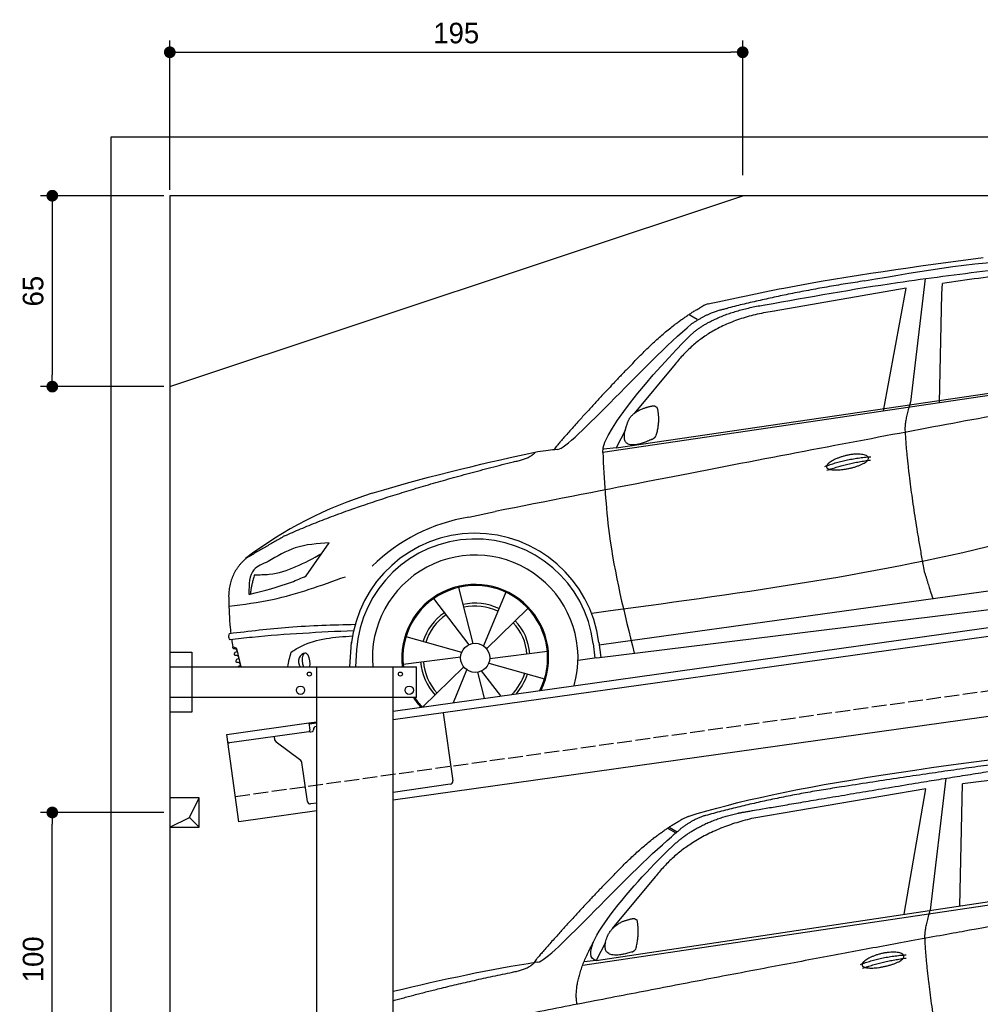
# Model space of a CAD drawing. Extents: x -311 to 6229, y -319 to 5699.
# Tile 2 of 5: x -311 to 2959, y 2347 to 5699. Entities that reach past the tile are written whole.
import ezdxf

# ---------------------------------------------------------------- set-up
doc = ezdxf.new("R2010")
doc.units = 0
doc.header["$LTSCALE"] = 10
doc.header["$MEASUREMENT"] = 0
doc.linetypes.add('GEN3', pattern=[6.25, 5, -1.25])
doc.layers.get('0').update_dxf_attribs({"linetype": 'CONTINUOUS'})
doc.layers.get('DEFPOINTS').update_dxf_attribs({"linetype": 'CONTINUOUS'})
for name, color, linetype in [('3', 6, 'GEN3'), ('AM_5', 3, 'CONTINUOUS'), ('BREAKTHROUGH', 1, 'CONTINUOUS'), ('CAR', 1, 'CONTINUOUS'), ('SICHTBARE_KANTEN_DIN_', 7, 'CONTINUOUS')]:
    doc.layers.add(name, color=color, linetype=linetype)
doc.layers.add('AM_0', color=7, linetype='CONTINUOUS', lineweight=30)
doc.dimstyles.new('KLAUS_DXF', dxfattribs={"dimscale": 20, "dimtxt": 3.5, "dimasz": 2, "dimexe": 2, "dimexo": 1, "dimgap": 1.5, "dimtad": 1, "dimlfac": 0.1, "dimdsep": 46, "dimtxsty": 'STANDARD', "dimblk": 'DOT', "dimcen": 2, "dimclrd": 256, "dimclre": 256, "dimclrt": 2, "dimadec": 0, "dimazin": 0, "dimtfac": 1, "dimtmove": 2, "dimatfit": 3, "dimfxl": 1, "dimtolj": 1, "dimarcsym": 0})

# ---------------------------------------------------------------- blocks, each defined once
blk = doc.blocks.new('_DOT')
at = {"color": 0, "linetype": 'ByBlock'}
blk.add_line((-0.5, 0), (-1, 0), dxfattribs=at)
at = {"color": 0, "linetype": 'ByBlock', "const_width": 0.5}
blk.add_lwpolyline([(-0.25, 0, 1), (0.25, 0, 1)], format="xyb", close=True, dxfattribs=at)
blk = doc.blocks.new('*D2')
at = {"layer": 'AM_5', "lineweight": -2, "transparency": 16777216}
for p, q in [((200, 5120), (200, 5628.4)), ((2150, 5170), (2150, 5628.4)), ((240, 5588.4), (2110, 5588.4))]:
    blk.add_line(p, q, dxfattribs=at)
at = {"layer": 'DEFPOINTS', "color": 0, "transparency": 16777216}
for p in [(2150, 5588.4), (2150, 5150), (200, 5100)]:
    blk.add_point(p, dxfattribs=at)
at = {"layer": 'AM_5', "lineweight": -2, "transparency": 16777216, "xscale": 40, "yscale": 40, "zscale": 40, "rotation": 180}
blk.add_blockref('_DOT', (200, 5588.4), dxfattribs=at)
at = {"layer": 'AM_5', "lineweight": -2, "transparency": 16777216, "xscale": 40, "yscale": 40, "zscale": 40}
blk.add_blockref('_DOT', (2150, 5588.4), dxfattribs=at)
at = {"layer": 'AM_5', "color": 2, "transparency": 16777216, "insert": (1175, 5653.4), "char_height": 70, "attachment_point": 5}
blk.add_mtext('\\A1;195', dxfattribs=at)
blk = doc.blocks.new('*D3')
at = {"layer": 'AM_5', "lineweight": -2, "transparency": 16777216}
for p, q in [((180, 5100), (-240, 5100)), ((-200, 5060), (-200, 4490)), ((180, 4450), (-240, 4450))]:
    blk.add_line(p, q, dxfattribs=at)
at = {"layer": 'DEFPOINTS', "color": 0, "transparency": 16777216}
for p in [(200, 5100), (-200, 4450), (200, 4450)]:
    blk.add_point(p, dxfattribs=at)
at = {"layer": 'AM_5', "lineweight": -2, "transparency": 16777216, "xscale": 40, "yscale": 40, "zscale": 40}
for p, rotation in [((-200, 5100), 90), ((-200, 4450), 270)]:
    blk.add_blockref('_DOT', p, dxfattribs=dict(at, rotation=rotation))
at = {"layer": 'AM_5', "color": 2, "transparency": 16777216, "insert": (-265, 4775), "char_height": 70, "attachment_point": 5, "rotation": 90}
blk.add_mtext('\\A1;65', dxfattribs=at)
blk = doc.blocks.new('*D13')
at = {"layer": 'AM_5', "lineweight": -2, "transparency": 16777216}
for p, q in [((180, 3000), (-240, 3000)), ((-200, 2040), (-200, 2960)), ((5480, 2000), (-240, 2000))]:
    blk.add_line(p, q, dxfattribs=at)
at = {"layer": 'DEFPOINTS', "color": 0, "transparency": 16777216}
for p in [(-200, 3000), (200, 3000), (5500, 2000)]:
    blk.add_point(p, dxfattribs=at)
at = {"layer": 'AM_5', "lineweight": -2, "transparency": 16777216, "xscale": 40, "yscale": 40, "zscale": 40}
for p, rotation in [((-200, 3000), 90), ((-200, 2000), 270)]:
    blk.add_blockref('_DOT', p, dxfattribs=dict(at, rotation=rotation))
at = {"layer": 'AM_5', "color": 2, "transparency": 16777216, "insert": (-265, 2500), "char_height": 70, "attachment_point": 5, "rotation": 90}
blk.add_mtext('\\A1;100', dxfattribs=at)
blk = doc.blocks.new('car_150')
at = {"layer": 'CAR'}
for p, q in [((12024, 1680.6), (11430.7, 1652.9)), ((11899, 1265.9), (12024, 1680.6)), ((12096.6, 1708.3), (11989, 1268.4)), ((12090.6, 1271.1), (12150.5, 1682.1)), ((12852.3, 1684.4), (12150.5, 1682.1)), ((11135.2, 1654.5), (11161.3, 1635)), ((11141, 1657.4), (11166.4, 1638.4)), ((11073.9, 1494.7), (10907.2, 1337.8)), ((10792.4, 1227), (12873.3, 1279.9)), ((10878.7, 1293.9), (10839.1, 1237.2)), ((10839.1, 1237.2), (12874.8, 1292.4)), ((10839.1, 1237.2), (10797.9, 1237.1))]:
    blk.add_line(p, q, dxfattribs=at)
blk.add_arc((11252.1, 1516.2), 174.5, 103.8736, 114.54, dxfattribs=at)
for points, degree in [([(11210.2, 1685.6), (11542.9, 1749.4), (12105.1, 1762), (12930.5, 1747.4)], 3), ([(11740.1, 1722.1), (11497.4, 1715.5), (11268.8, 1681.6)], 2), ([(12704.3, 1733.1), (12355.7, 1743.2), (11740.1, 1722.1)], 2), ([(11268.8, 1681.6), (11213.7, 1673.9), (11145.7, 1624)], 2), ([(11152.7, 1597.4), (11243.5, 1663), (11380.1, 1676.4)], 2), ([(10930.4, 1515.2), (11065.6, 1627.8), (11179.6, 1674.9)], 2), ([(11430.7, 1652.9), (11206.1, 1629.9), (11073.9, 1494.7)], 2), ([(10638.9, 1256.3), (10666.6, 1238), (10970.1, 1510.3), (11145.7, 1624)], 3), ([(10839.1, 1237.2), (10755.1, 1275), (11042.6, 1519.1), (11152.7, 1597.4)], 3), ([(10930.4, 1515.2), (10850.9, 1452.6), (10750.8, 1366.4), (10624.3, 1257.8), (10630.3, 1256.1)], 4), ([(10886.5, 1311.8), (10902.2, 1342.5), (10944.6, 1357.7)], 2), ([(10944.6, 1357.7), (10973.1, 1364.2), (10986, 1363.3)], 2), ([(10978.5, 1259), (10998.5, 1312.5), (10994.7, 1357.3)], 2), ([(10986, 1363.3), (10992.2, 1357.4), (10994.7, 1357.3)], 2), ([(10965.2, 1251), (10843.5, 1229), (10886.5, 1311.8)], 2), ([(10756.8, 1096.7), (10752.3, 1180.2), (10838, 1299.8)], 2), ([(10140.7, 1216.8), (10314.3, 1236.6), (10479.5, 1251.5), (10638.9, 1256.3)], 3), ([(10551.6, 1232.1), (10606.6, 1235.5), (10630, 1255)], 2), ([(10965.2, 1251), (10971.1, 1252.9), (10978.5, 1259)], 2), ([(11959.5, 1175.6), (11961.8, 1206.7), (11989, 1268.4)], 2), ([(10136.8, 1184.9), (10312.9, 1212.3), (10551.6, 1232.1)], 2), ([(12866.3, 1222.8), (11949.2, 1183.9), (10404.4, 1071.4)], 2), ([(11966.3, 684.4), (11947.2, 997.3), (11959.5, 1175.6)], 2), ([(11730.9, 1114.3), (11806, 1132.5), (11889.6, 1128.1)], 2), ([(11736.2, 1100.5), (11810, 1116.4), (11887.9, 1117)], 2)]:
    blk.add_open_spline(points, degree=degree, dxfattribs=at)
for points, degree, knots in [([(11380.1, 1676.4), (11407, 1677.9), (11545.9, 1684.7), (12131.3, 1711.8), (12584.9, 1726.7), (12852.7, 1717.4), (12926.2, 1712.9)], 4, [0.0821318, 0.0821318, 0.0821318, 0.0821318, 0.0821318, 0.258851, 0.508851, 0.6086078, 0.6086078, 0.6086078, 0.6086078, 0.6086078]), ([(11736, 1111.2), (11735, 1119.4), (11755.7, 1136.1), (11838.1, 1157.7), (11931.6, 1126.3), (11845.9, 1093.1), (11761.1, 1092.3), (11737, 1103), (11736, 1111.2)], 5, [0, 0, 0, 0, 0, 0, 0.300106, 0.500106, 0.700106, 1, 1, 1, 1, 1, 1])]:
    blk.add_open_spline(points, degree=degree, knots=knots, dxfattribs=at)
blk = doc.blocks.new('car_150_')
at = {"layer": 'CAR'}
for p, q in [((6796.4, 5203.8), (6750.1, 4783)), ((6731.9, 5170.4), (6283.3, 5089.2)), ((6657.9, 4752.4), (6731.9, 5170.4)), ((6853.7, 5152.6), (6855.4, 5188)), ((6848, 4782.8), (6853.7, 5152.6)), ((5993.7, 5075.5), (6021.3, 5060)), ((5703.5, 4603.8), (7806, 4931.3)), ((5748.6, 4619.9), (7887.1, 4949.3)), ((5948.1, 4905.6), (5809.7, 4736.5)), ((5780.5, 4681.2), (5748.6, 4619.9)), ((5748.6, 4619.9), (5707.7, 4614.5)), ((5249.2, 4379.1), (5338.8, 4399.4)), ((4697.5, 4174.8), (4774.2, 4288.5)), ((7646, 4233.7), (5761.2, 3956.2)), ((5689.3, 3904.2), (7721.3, 4169.7)), ((5267.2, 3949.5), (5216.9, 4139.6)), ((5377, 4125.1), (5302.6, 3941.6)), ((5131.5, 4101.3), (5253.2, 3945.1)), ((5313.4, 3931.7), (5452.9, 4070.3)), ((5734.4, 4063.7), (5670.2, 4054.4)), ((5228.7, 3918.3), (5038.9, 3969.8)), ((5695.3, 3956.7), (5702.3, 3904.6)), ((5761.2, 3956.2), (5696.7, 3946.7)), ((4463, 3925.5), (4449.3, 3931.7)), ((4478.1, 3864), (4463, 3925.5)), ((4848.5, 3866.9), (4853.3, 3950.1)), ((4871, 3924.2), (4867.7, 3867.1)), ((5520.5, 3924.4), (5324.3, 3897.1)), ((5676.1, 3953), (5682.6, 3903)), ((5029.4, 3876.7), (5225.5, 3904)), ((5689.3, 3904.2), (5624.9, 3894.7)), ((5693.6, 3903), (5693.4, 3904.4)), ((5236.4, 3869.4), (5098.3, 3732.1)), ((5201.8, 3747.5), (5247.2, 3859.5)), ((5362.6, 3771.4), (5296.6, 3856)), ((5321.2, 3882.8), (5511, 3831.3)), ((5282.7, 3851.6), (5306.1, 3763))]:
    blk.add_line(p, q, dxfattribs=at)
blk.add_circle((5274.9, 3900.5), 49.6, dxfattribs=at)
for centre, radius, start, end in [((6122, 4949.8), 174.5, 111.2882, 121.9546), ((5356.2, 3104.6), 1422.1, 107.8766, 127.519), ((5347.7, 3787.7), 599.5, 99.4563, 135.2463), ((5274.9, 3900.5), 424.2, 7.6054, 174.1435), ((5274.9, 3900.5), 404.6, 7.4461, 176.652), ((5274.9, 3900.5), 350, 344.7595, 185.4081), ((5274.9, 3900.5), 250, 334.2204, 187.3999), ((5274.9, 3900.5), 246.4, 333.6424, 187.5031), ((5274.9, 3900.5), 186.2, 64.7762, 103.2667), ((5274.9, 3900.5), 176.5, 64.6018, 103.1816), ((5274.9, 3900.5), 186.2, 124.7762, 163.2667), ((5274.9, 3900.5), 176.5, 124.6018, 163.1816), ((5274.9, 3900.5), 186.2, 4.7762, 43.2667), ((5274.9, 3900.5), 176.5, 4.6018, 43.1816), ((5274.9, 3900.5), 186.2, 184.7762, 223.2667), ((5274.9, 3900.5), 176.5, 184.6018, 223.1816), ((5274.9, 3900.5), 176.5, 315.6124, 343.1816), ((5274.9, 3900.5), 186.2, 319.3932, 343.2667), ((5274.9, 3900.5), 250, 213.2019, 222.6786), ((5274.9, 3900.5), 246.4, 213.7482, 223.2566), ((5274.9, 3900.5), 350, 217.4387, 217.626)]:
    blk.add_arc(centre, radius, start, end, dxfattribs=at)
for centre, major_axis, ratio, start_param, end_param in [((4699.7, 3882.5), (4.4, -29.4), 0.870747, 3.078863, 5.190641), ((4699.8, 3882.5), (-4.4, 29.6), 0.439627, 4.05108, 8.39242), ((4699.7, 3882.6), (4.4, -29.5), 0.784824, 3.019947, 3.143719)]:
    blk.add_ellipse(centre, major_axis=major_axis, ratio=ratio, start_param=start_param, end_param=end_param, dxfattribs=at)
for points, degree, knots in [([(6058.7, 5112.4), (6144.2, 5131.5), (6453.2, 5200.5), (6766.8, 5245), (6993.6, 5277.2)], 3, [0, 0, 0, 0, 262.813629, 949.636575, 949.636575, 949.636575, 949.636575]), ([(6590.3, 5194.3), (6790.1, 5231.4), (7055.2, 5280.6), (7323.2, 5267.8), (7389.2, 5264.7)], 3, [0, 0, 0, 0, 605.994997, 803.781644, 803.781644, 803.781644, 803.781644]), ([(6252.1, 5110.1), (6401.8, 5138.2), (6653.7, 5185.6), (6907.8, 5219.4), (7011, 5233.1)], 3, [0, 0, 0, 0, 456.745059, 768.877533, 768.877533, 768.877533, 768.877533]), ([(7280.4, 5213.4), (7220.4, 5216.3), (7078, 5223.2), (6937, 5200.9), (6855.4, 5188)], 3, [0, 0, 0, 0, 179.578451, 426.729981, 426.729981, 426.729981, 426.729981]), ([(5483, 4604.3), (5494.7, 4606.5), (5516.1, 4610.4), (5537.7, 4612.2), (5547.5, 4613)], 3, [0, 0, 0, 0, 35.619977, 65.088393, 65.088393, 65.088393, 65.088393]), ([(5703.5, 4603.8), (5709.3, 4511.2), (5723.7, 4280), (5781.3, 4055.4), (5815.9, 3920.7)], 3, [0, 0, 0, 0, 277.59112, 693.570767, 693.570767, 693.570767, 693.570767]), ([(6465.7, 4559.3), (6463.6, 4567.3), (6482, 4586.6), (6560.8, 4618.6), (6657.6, 4599.5), (6576.9, 4555.6), (6492.9, 4543.8), (6467.7, 4551.3), (6465.7, 4559.3)], 5, [0, 0, 0, 0, 0, 0, 0.300106, 0.500106, 0.700106, 1, 1, 1, 1, 1, 1]), ([(7654.8, 4478.5), (7470.6, 4420.5), (6844.5, 4223.3), (6193.7, 4129.8), (5734.4, 4063.7)], 3, [0, 0, 0, 0, 579.00444, 1967.110779, 1967.110779, 1967.110779, 1967.110779]), ([(4774.2, 4288.5), (4734.9, 4285.3), (4660.9, 4279.4), (4597.6, 4240.9), (4567.9, 4222.9)], 3, [0, 0, 0, 0, 116.380747, 219.102854, 219.102854, 219.102854, 219.102854]), ([(4521.8, 4177.7), (4538.5, 4177.9), (4619.5, 4178.7), (4691.9, 4219.3), (4749.3, 4251.6)], 3, [0, 0, 0, 0, 49.860743, 241.440865, 241.440865, 241.440865, 241.440865]), ([(4567.9, 4222.9), (4549.3, 4215.3), (4503.1, 4196.4), (4503, 4144.5), (4502.9, 4113.4)], 3, [0, 0, 0, 0, 55.914644, 138.985336, 138.985336, 138.985336, 138.985336]), ([(4435.2, 4069.4), (4484.9, 4076.4), (4620.6, 4095.5), (4749.3, 4143.2), (4831, 4173.4)], 3, [0, 0, 0, 0, 150.106975, 410.193991, 410.193991, 410.193991, 410.193991]), ([(4506.8, 4110.9), (4554.4, 4123.4), (4619.5, 4140.5), (4680.9, 4167.5), (4697.5, 4174.8)], 3, [0, 0, 0, 0, 147.159719, 201.348086, 201.348086, 201.348086, 201.348086]), ([(4434.3, 4093), (4435.5, 4060.6), (4436.9, 4022.1), (4441.6, 3983.8), (4442.4, 3977.7)], 3, [0, 0, 0, 0, 97.108013, 115.616313, 115.616313, 115.616313, 115.616313]), ([(4502.9, 4113.4), (4502.8, 4112.3), (4502.6, 4109.8), (4505.2, 4110.5), (4506.8, 4110.9)], 3, [0, 0, 0, 0, 2.598862, 6.284951, 6.284951, 6.284951, 6.284951]), ([(4437.7, 3977.1), (4505, 3985.7), (4647.1, 4004), (4790.2, 4009.1), (4865.6, 4011.8)], 3, [0, 0, 0, 0, 203.297538, 429.475842, 429.475842, 429.475842, 429.475842]), ([(4860.2, 3989.6), (4745.2, 3983.2), (4604.7, 3975.4), (4465.2, 3958.6), (4439.9, 3955.5)], 3, [0, 0, 0, 0, 345.382791, 421.716813, 421.716813, 421.716813, 421.716813]), ([(4439.9, 3955.5), (4438, 3959.3), (4434.5, 3966.3), (4436.7, 3973.7), (4437.7, 3977.1)], 3, [0, 0, 0, 0, 12.224254, 22.465372, 22.465372, 22.465372, 22.465372]), ([(4648.5, 3915.5), (4659.8, 3922.6), (4721.6, 3961.3), (4796, 3967.3), (4856.8, 3972.2)], 3, [0, 0, 0, 0, 39.727462, 217.617343, 217.617343, 217.617343, 217.617343]), ([(4452, 3925), (4451.6, 3925.3), (4449.8, 3926.3), (4449.6, 3929.2), (4449.4, 3931.1), (4449.3, 3931.7)], 3, [0, 0, 0, 0, 1.427923, 5.828292, 7.478143, 7.478143, 7.478143, 7.478143]), ([(4455.1, 3908.2), (4455.8, 3910.1), (4457.4, 3914.2), (4466.6, 3914.3), (4462.3, 3926.1), (4455.8, 3925.4), (4452, 3925)], 3, [0, 0, 0, 0, 5.656821, 12.3267, 20.012637, 30.346325, 30.346325, 30.346325, 30.346325]), ([(4457.8, 3901.6), (4457.4, 3901.8), (4455.6, 3902.8), (4455.4, 3905.7), (4455.1, 3907.7), (4455.1, 3908.2)], 3, [0, 0, 0, 0, 1.427923, 5.828292, 7.478143, 7.478143, 7.478143, 7.478143]), ([(4461, 3884.9), (4461.7, 3886.7), (4463.2, 3890.7), (4472.4, 3890.8), (4468.1, 3902.7), (4461.5, 3902), (4457.8, 3901.6)], 3, [0, 0, 0, 0, 5.495934, 12.165813, 19.85175, 30.185438, 30.185438, 30.185438, 30.185438]), ([(4463.7, 3878.2), (4463.2, 3878.5), (4461.5, 3879.5), (4461.3, 3882.4), (4461, 3884.3), (4461, 3884.9)], 3, [0, 0, 0, 0, 1.427923, 5.828292, 7.478143, 7.478143, 7.478143, 7.478143]), ([(4467.9, 3864), (4468.3, 3864.8), (4470.3, 3867.4), (4478.3, 3867.4), (4474, 3879.3), (4467.4, 3878.6), (4463.7, 3878.2)], 3, [2.682731, 2.682731, 2.682731, 2.682731, 5.656821, 12.3267, 20.012637, 30.346325, 30.346325, 30.346325, 30.346325])]:
    blk.add_open_spline(points, degree=degree, knots=knots, dxfattribs=at)
for points, degree in [([(6590.3, 5194.3), (6342.2, 5155.3), (6121.6, 5097.1)], 2), ([(5803.2, 4907.4), (5922.7, 5036.5), (6029.7, 5097.9)], 2), ([(6123.2, 5096.2), (6065.8, 5086.5), (6002.6, 5043)], 2), ([(6013, 5017.6), (6096.2, 5083.6), (6251.3, 5110.3)], 2), ([(6284.4, 5088.8), (6061.8, 5056.7), (5948.1, 4905.6)], 2), ([(5547.5, 4613), (5577.3, 4598.4), (5843.2, 4907.6), (6002.6, 5043)], 3), ([(5703.8, 4603.3), (5695, 4674.1), (5922.8, 4934.4), (6013, 5017.6)], 3), ([(7979.4, 4899), (7725, 4888.3), (5338.8, 4399.4)], 2), ([(5803.2, 4907.4), (5732.5, 4835), (5644.3, 4736.7), (5532.9, 4612.6), (5539.4, 4612.3)], 4), ([(5837.6, 4753), (5865, 4763.1), (5877.9, 4763.9)], 2), ([(5877.9, 4763.9), (5884.9, 4758.8), (5887.3, 4759.1)], 2), ([(6732.8, 4687.3), (6731.1, 4718.4), (6750.1, 4783)], 2), ([(5785.9, 4700), (5794.1, 4735.6), (5837.6, 4753)], 2), ([(5883.9, 4659.5), (5901.1, 4713.7), (5887.3, 4759.1)], 2), ([(5871.8, 4649.8), (5747.2, 4591.7), (5785.9, 4700)], 2), ([(6803, 4201), (6743.7, 4508.9), (6732.8, 4687.3)], 2), ([(5871.8, 4649.8), (5877.4, 4652.5), (5883.9, 4659.5)], 2), ([(4919.6, 4458.1), (5131.9, 4523.6), (5319.2, 4569), (5483, 4604.3)], 3), ([(5399.6, 4569.1), (5453.7, 4579.5), (5474.4, 4601.9)], 2), ([(6460.2, 4561.7), (6532.3, 4589.4), (6615.8, 4595.9)], 2), ([(4622.5, 4310.5), (4903.3, 4440.5), (5399.6, 4569.1)], 2), ([(6467.2, 4548.7), (6538.3, 4574), (6615.5, 4584.7)], 2), ([(4622.5, 4310.5), (4492.9, 4233.7)], 1), ([(4492.9, 4233.7), (4430.6, 4178.8), (4434.3, 4093)], 2), ([(6803, 4201), (6822.6, 4138.3), (6831.4, 4112.8)], 2), ([(4521.8, 4177.7), (4507.9, 4132), (4508.6, 4113.8)], 2), ([(4508.6, 4113.8), (4511.9, 4114.1), (4510.2, 4111.7)], 2), ([(4445.5, 3956.2), (4446.7, 3948), (4448, 3939.9), (4449.3, 3931.7)], 3), ([(4637.5, 3865.3), (4639.1, 3881.6), (4643.8, 3898.6), (4648.5, 3915.5)], 3)]:
    blk.add_open_spline(points, degree=degree, dxfattribs=at)

msp = doc.modelspace()

# ---------------------------------------------------------------- linework, layer by layer
for p, q in [((0, 0), (0, 5300)), ((0, 5300), (5699.984, 5300)), ((199.991, 4450), (2149.991, 5100)), ((959.991, 3345.181), (3438.83, 3693.559)), ((3445.976, 3664.269), (959.991, 3314.886)), ((199.991, 3546.226), (274.991, 3546.226)), ((199.991, 3546.226), (274.991, 3546.226)), ((274.991, 3546.226), (274.991, 3341.226)), ((274.991, 3546.226), (274.991, 3341.226)), ((199.991, 3496.226), (1039.991, 3496.226)), ((699.991, 2026.226), (699.991, 3496.226)), ((959.991, 256.226), (959.991, 3496.226)), ((1039.991, 3391.226), (1039.991, 3496.226)), ((3664.715, 3422.357), (959.991, 3042.233)), ((1039.991, 3391.226), (199.991, 3391.226)), ((274.991, 3341.226), (199.991, 3341.226)), ((274.991, 3341.226), (199.991, 3341.226)), ((1130.73, 3338.882), (1163.296, 3107.159)), ((393.756, 3265.602), (673.507, 3304.919)), ((673.507, 3304.919), (699.991, 3308.641)), ((673.507, 3304.919), (676.986, 3280.162)), ((699.991, 3304.601), (674.063, 3300.957)), ((697.875, 3293.196), (699.991, 3293.493)), ((435.508, 2968.522), (393.756, 3265.602)), ((672.731, 3274.515), (402.883, 3236.59)), ((558.024, 3246.419), (556.374, 3258.162)), ((680.297, 3274.568), (685.248, 3275.264)), ((689.504, 3280.911), (689.364, 3281.901)), ((645.648, 3176.723), (561.909, 3239.825)), ((668.162, 3037.573), (649.533, 3170.128)), ((1154.785, 3095.865), (959.991, 3068.488)), ((699.991, 3031.948), (679.456, 3029.062)), ((699.991, 3005.692), (435.508, 2968.522))]:
    msp.add_line(p, q)
for centre, radius in [((674.991, 3471.226), 7), ((984.991, 3471.226), 7), ((644.991, 3416.226), 14), ((1014.991, 3416.226), 14)]:
    msp.add_circle(centre, radius)
for centre, radius, start, end in [((699.267, 3283.293), 10, 98, 188), ((672.035, 3279.466), 5, 278, 8), ((679.601, 3279.519), 5, 221.236717, 278), ((684.552, 3280.215), 5, 278, 8), ((402.187, 3241.541), 5, 188, 278), ((567.927, 3247.811), 10, 188, 233), ((639.63, 3168.734), 10, 8, 53), ((1153.393, 3105.768), 10, 278, 8), ((678.065, 3038.965), 10, 188, 278)]:
    msp.add_arc(centre, radius, start, end)
at = {"layer": '3'}
msp.add_line((423.4, 3054.675), (5430.808, 3758.42), dxfattribs=at)
at = {"layer": 'BREAKTHROUGH'}
for p, q in [((267.364, 2982.953), (299.991, 3050)), ((267.364, 2982.953), (299.991, 3050)), ((199.991, 2950), (267.364, 2982.953)), ((199.991, 2950), (267.364, 2982.953)), ((267.145, 2982.846), (299.991, 2950)), ((267.145, 2982.846), (299.991, 2950))]:
    msp.add_line(p, q, dxfattribs=at)
msp.add_lwpolyline([(299.991, 3050), (199.991, 3050), (199.991, 2950), (299.991, 2950)], close=True, dxfattribs=at)
msp.add_lwpolyline([(299.991, 3050), (199.991, 3050), (199.991, 2950), (299.991, 2950)], close=True, dxfattribs=at)
at = {"layer": 'SICHTBARE_KANTEN_DIN_'}
for p, q in [((5499.991, 5100), (199.991, 5100)), ((199.991, 5100), (199.991, 250))]:
    msp.add_line(p, q, dxfattribs=at)

# ---------------------------------------------------------------- block references
at = {"layer": 'AM_0', "rotation": 359.5505213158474}
msp.add_blockref('car_150_', (-4065.797, -332.568), dxfattribs=at)
at = {"layer": 'CAR', "color": 2, "rotation": 6.973897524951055}
msp.add_blockref('car_150', (-8957.91, -47.853), dxfattribs=at)

# ---------------------------------------------------------------- dimensions: what is measured, and where the dimension line sits
at = {"layer": 'AM_5'}
dim = msp.add_linear_dim(base=(2149.991, 5588.377), p1=(199.991, 5100), p2=(2149.991, 5150), dimstyle='KLAUS_DXF', override={"dimtzin": 7}, dxfattribs=at)
dim.commit()
dim.dimension.update_dxf_attribs({"geometry": '*D2', "text_midpoint": (1174.991, 5653.377)})
for base, p1, p2, override, picture, middle in [((-200, 4450), (199.991, 5100), (199.991, 4450), {"dimtol": 0, "dimlim": 0, "dimtp": 0, "dimtm": 0, "dimtfac": 1, "dimtdec": 2, "dimtolj": 1, "dimtzin": 7}, '*D3', (-265, 4775)), ((-200, 3000), (5499.991, 2000), (199.991, 3000), {"dimpost": '', "dimtol": 0, "dimlim": 0, "dimtp": 0, "dimtm": 0, "dimtfac": 1, "dimtdec": 2, "dimtolj": 1, "dimtzin": 7}, '*D13', (-265, 2500))]:
    dim = msp.add_linear_dim(base=base, p1=p1, p2=p2, angle=90, dimstyle='KLAUS_DXF', override=override, dxfattribs=at)
    dim.commit()
    dim.dimension.update_dxf_attribs({"geometry": picture, "text_midpoint": middle})

doc.saveas('drawing.dxf')
